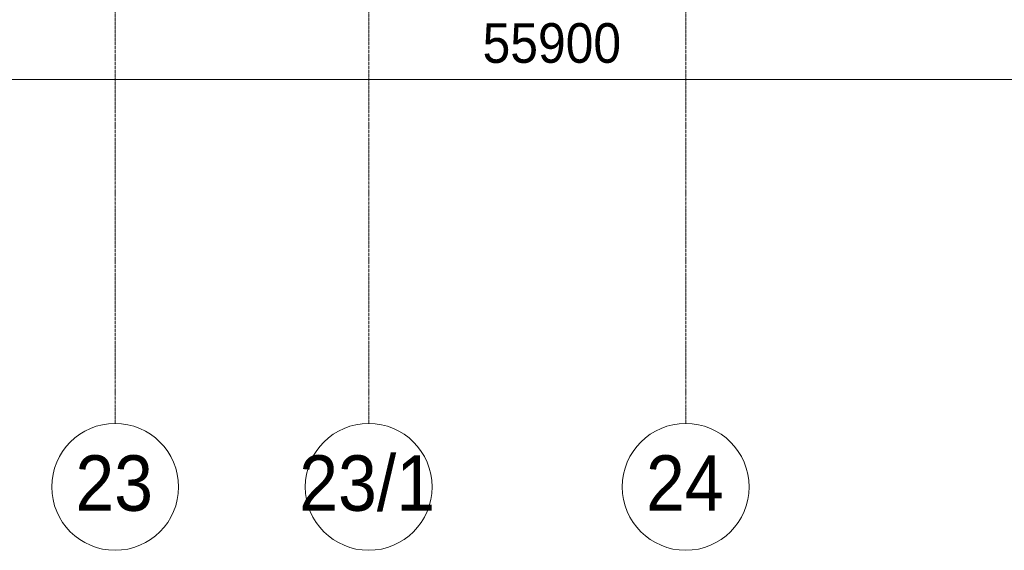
# Model space of a CAD drawing. Header units: millimetres. Extents: x 5617 to 125204, y 7718 to 237738.
# Tile 28 of 71: x 55937 to 62149, y 55190 to 58536. Entities that reach past the tile are written whole.
import ezdxf

# ---------------------------------------------------------------- set-up
doc = ezdxf.new("R2010")
doc.units = ezdxf.units.MM
doc.linetypes.add('Линия сетки', pattern=[25, 20, -2.5, 0, -2.5])
for name, color, linetype, lineweight in [('Оси', 7, 'Continuous', 9), ('Размеры', 7, 'Continuous', 9), ('Размеры-100', 7, 'Continuous', 9)]:
    doc.layers.add(name, color=color, linetype=linetype, lineweight=lineweight)
doc.styles.add('Arial', font='arial.ttf', dxfattribs={"width": 0.9, "height": 250})
doc.styles.add('Arial_1', font='arial.ttf', dxfattribs={"width": 0.9, "height": 350})
doc.dimstyles.new('Основной_2_5_мм', dxfattribs={"dimscale": 304.8, "dimtxt": 255.06485, "dimasz": 0.463911, "dimexe": 0.492126, "dimexo": 0.492126, "dimgap": 0.098425, "dimtad": 1, "dimdec": 0, "dimdsep": 46, "dimtxsty": 'Arial', "dimblk1": 'OBLIQUE', "dimblk2": 'OBLIQUE', "dimsah": 1, "dimcen": 0.09, "dimdle": 0.492126, "dimazin": 2, "dimtfac": 1, "dimtdec": 4, "dimtix": 1, "dimtmove": 0, "dimatfit": 3, "dimfxl": 1, "dimtvp": 1, "dimtolj": 1, "dimtzin": 0, "dimlwd": 20, "dimlwe": 20, "dimarcsym": 2})

# ---------------------------------------------------------------- blocks, each defined once
blk = doc.blocks.new('Ось сетки - Круг_Ø8 мм-6577-МКСС_K3_L26__85_950_')
at = {"layer": 'Оси', "lineweight": 20}
for start, end in [(360, 180), (180, 360)]:
    blk.add_arc((0, 0), 4, start, end, dxfattribs=at)
blk = doc.blocks.new('DIMBLOCK30-МКСС_K3_L26__85_950_')
at = {"layer": 'Размеры-100', "lineweight": 20, "transparency": 16777216}
for p, q in [((31339.2, 58159.5), (31339.2, 58309.5)), ((87239.2, 58159.5), (87239.2, 58309.5)), ((31189.2, 58159.5), (87389.2, 58159.5)), ((31339.2, 58159.5), (31339.2, 58109.5)), ((87239.2, 58159.5), (87239.2, 58109.5))]:
    blk.add_line(p, q, dxfattribs=at)
at = {"layer": 'Размеры-100', "lineweight": 40, "transparency": 16777216}
for p, q in [((31339.2, 58159.5), (31409.9, 58230.2)), ((87239.2, 58159.5), (87309.9, 58230.2)), ((31339.2, 58159.5), (31268.5, 58088.8)), ((87239.2, 58159.5), (87168.5, 58088.8))]:
    blk.add_line(p, q, dxfattribs=at)
at = {"layer": 'Размеры-100', "color": 0, "lineweight": 20, "transparency": 16777216, "insert": (58857.6, 58514.1), "char_height": 250, "width": 1035.956, "attachment_point": 1, "line_spacing_factor": 0.941778, "style": 'Arial'}
blk.add_mtext('55900', dxfattribs=at)
blk = doc.blocks.new('_Oblique')
at = {"color": 0, "linetype": 'ByBlock', "lineweight": -2}
blk.add_line((-0.5, -0.5), (0.5, 0.5), dxfattribs=at)

msp = doc.modelspace()

# ---------------------------------------------------------------- linework, layer by layer
at = {"layer": 'Оси', "linetype": 'Линия сетки'}
for p, q in [((56539.2, 55989.9), (56539.2, 77400)), ((58139.2, 55989.9), (58139.2, 77400)), ((60139.2, 55989.9), (60139.2, 77400))]:
    msp.add_line(p, q, dxfattribs=at)

# ---------------------------------------------------------------- block references
at = {"layer": 'Оси', "lineweight": 20, "xscale": 99.99999999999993, "yscale": 99.99999999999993, "zscale": 99.99999999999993}
for p in [(56539.2, 55589.9), (58139.2, 55589.9), (60139.2, 55589.9)]:
    msp.add_blockref('Ось сетки - Круг_Ø8 мм-6577-МКСС_K3_L26__85_950_', p, dxfattribs=at)

# ---------------------------------------------------------------- texts
at = {"layer": 'Оси', "char_height": 350, "attachment_point": 1, "style": 'Arial_1'}
for s, insert, width in [('23', (56288.6, 55788.9), 606.076), ('23/1', (57701, 55788.9), 1060.633), ('24', (59888.6, 55788.9), 606.076)]:
    msp.add_mtext(s, dxfattribs=dict(at, insert=insert, width=width))

# ---------------------------------------------------------------- dimensions: what is measured, and where the dimension line sits
at = {"layer": 'Размеры', "lineweight": 20}
dim = msp.add_linear_dim(base=(87239.2, 58159.5), p1=(31339.2, 58259.5), p2=(87239.2, 58259.5), dimstyle='Основной_2_5_мм', override={"dimpost": '<>', "dimfxl": 55900}, dxfattribs=at)
dim.commit()
dim.dimension.update_dxf_attribs({"geometry": 'DIMBLOCK30-МКСС_K3_L26__85_950_', "text_midpoint": (59289.2, 58317.1)})

doc.saveas('drawing.dxf')
